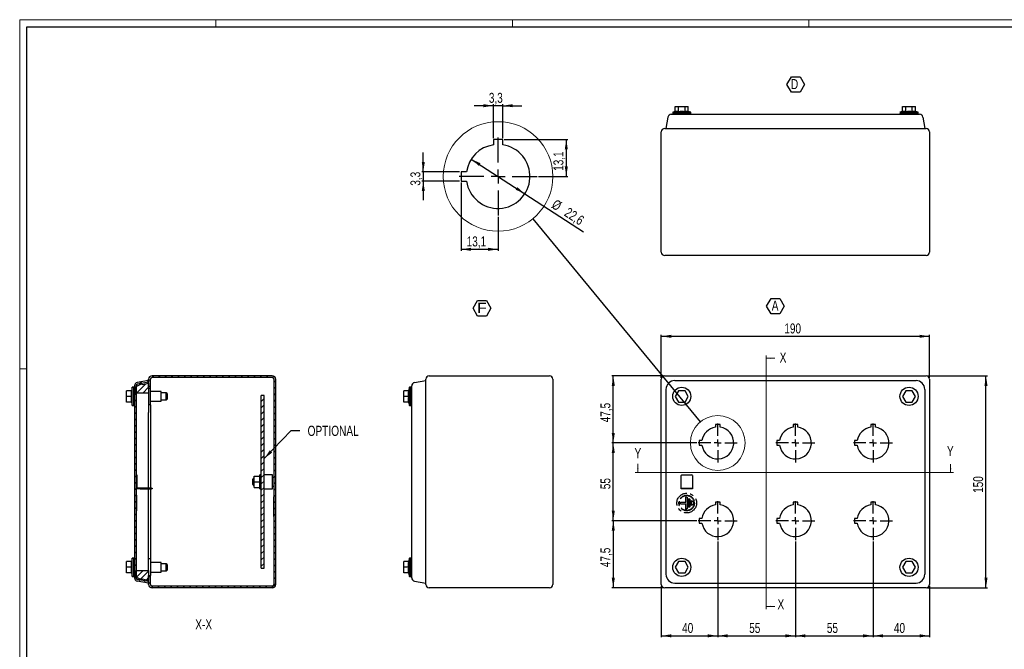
# Model space of a CAD drawing. Header units: millimetres. Extents: x 0 to 1189, y -3 to 841.
# Tile 2 of 3: x 0 to 697, y 395 to 841. Entities that reach past the tile are written whole.
import ezdxf

# ---------------------------------------------------------------- set-up
doc = ezdxf.new("R2010")
doc.units = ezdxf.units.MM
doc.linetypes.add('CENTERX2', pattern=[20.32, 12.7, -2.54, 2.54, -2.54])
doc.layers.add('SLD-0_0', color=7, linetype='Continuous')
doc.styles.add('SLDTEXTSTYLE4', font='TXT', dxfattribs={"width": 0.75})
doc.styles.add('SLDTEXTSTYLE5', font='TXT', dxfattribs={"width": 0.749988})
doc.styles.add('SLDTEXTSTYLE6', font='TXT', dxfattribs={"width": 1.163788})
doc.dimstyles.new('SLDDIMSTYLE0', dxfattribs={"dimtxt": 7.055556, "dimasz": 7.055556, "dimexe": 0, "dimexo": 0.0625, "dimgap": 1.763889, "dimtad": 1, "dimrnd": 1e-09, "dimzin": 12, "dimdsep": 46, "dimtxsty": 'SLDTEXTSTYLE4', "dimsah": 1, "dimcen": 0.09, "dimadec": 0, "dimazin": 3, "dimtfac": 1, "dimtofl": 0, "dimtmove": 0, "dimatfit": 3, "dimfxl": 1, "dimfrac": 2, "dimtolj": 1, "dimtzin": 12, "dimarcsym": 0})
doc.dimstyles.new('SLDDIMSTYLE1', dxfattribs={"dimtxt": 7.055556, "dimasz": 7.055556, "dimexe": 0, "dimexo": 0.0625, "dimgap": 1.763889, "dimtad": 1, "dimdec": 1, "dimrnd": 1e-09, "dimzin": 12, "dimdsep": 46, "dimtxsty": 'SLDTEXTSTYLE4', "dimsah": 1, "dimcen": 0.09, "dimadec": 0, "dimazin": 3, "dimtfac": 1, "dimtdec": 1, "dimtofl": 0, "dimtmove": 0, "dimatfit": 3, "dimfxl": 1, "dimfrac": 2, "dimtolj": 1, "dimtzin": 12, "dimarcsym": 0})
doc.dimstyles.new('SLDDIMSTYLE2', dxfattribs={"dimtxt": 0.18, "dimasz": 7.055556, "dimexe": 0, "dimexo": 0.0625, "dimgap": 0, "dimtad": 0, "dimtih": 1, "dimtoh": 1, "dimdec": 0, "dimrnd": 1e-09, "dimzin": 0, "dimdsep": 46, "dimtxsty": 'Standard', "dimblk1": 'NONE', "dimblk2": 'NONE', "dimsah": 1, "dimcen": 0.09, "dimadec": 0, "dimazin": 0, "dimtfac": 7.055556, "dimtdec": 0, "dimtofl": 0, "dimtmove": 0, "dimatfit": 3, "dimldrblk": 'NONE', "dimfxl": 1, "dimfrac": 2, "dimtolj": 1, "dimtzin": 0, "dimarcsym": 0})
doc.dimstyles.new('SLDDIMSTYLE4', dxfattribs={"dimtxt": 0.18, "dimasz": 7.055556, "dimexe": 0, "dimexo": 0.0625, "dimgap": 0, "dimtad": 0, "dimtih": 1, "dimtoh": 1, "dimdec": 0, "dimrnd": 1e-09, "dimzin": 0, "dimdsep": 46, "dimtxsty": 'Standard', "dimsah": 1, "dimcen": 0.09, "dimadec": 0, "dimazin": 0, "dimtfac": 7.055556, "dimtdec": 0, "dimtofl": 0, "dimtmove": 0, "dimatfit": 3, "dimfxl": 1, "dimfrac": 2, "dimtolj": 1, "dimtzin": 0, "dimarcsym": 0})
doc.dimstyles.new('SLDDIMSTYLE5', dxfattribs={"dimtxt": 7.055556, "dimasz": 7.055556, "dimexe": 0, "dimexo": 0.0625, "dimgap": 1.763889, "dimtad": 1, "dimdec": 1, "dimlfac": 0.5, "dimrnd": 1e-09, "dimzin": 12, "dimdsep": 46, "dimtxsty": 'SLDTEXTSTYLE4', "dimsah": 1, "dimcen": 0.09, "dimadec": 0, "dimazin": 3, "dimtfac": 1, "dimtdec": 1, "dimtmove": 0, "dimatfit": 0, "dimfxl": 1, "dimfrac": 2, "dimtolj": 1, "dimtzin": 12, "dimarcsym": 0})
doc.dimstyles.new('SLDDIMSTYLE6', dxfattribs={"dimtxt": 7.055556, "dimasz": 7.055556, "dimexe": 0, "dimexo": 0.0625, "dimgap": 1.763889, "dimtad": 1, "dimdec": 1, "dimlfac": 0.5, "dimrnd": 1e-09, "dimzin": 12, "dimdsep": 46, "dimtxsty": 'SLDTEXTSTYLE4', "dimsah": 1, "dimcen": 0.09, "dimadec": 0, "dimazin": 3, "dimtfac": 1, "dimtdec": 1, "dimtofl": 0, "dimtmove": 0, "dimatfit": 3, "dimfxl": 1, "dimfrac": 2, "dimtolj": 1, "dimtzin": 12, "dimarcsym": 0})

# ---------------------------------------------------------------- blocks, each defined once
blk = doc.blocks.new('_D')
at = {"layer": 'SLD-0_0'}
for p, q in [((643.07, 588.82), (685.47, 588.82)), ((684.47, 438.82), (684.47, 588.82)), ((643.07, 438.82), (685.47, 438.82))]:
    blk.add_line(p, q, dxfattribs=at)
for points in [[(684.47, 588.82), (683.38, 581.77), (685.55, 581.77)], [(684.47, 438.82), (685.55, 445.88), (683.38, 445.88)]]:
    blk.add_solid(points, dxfattribs=at)
at = {"layer": 'SLD-0_0', "insert": (675.37, 506), "char_height": 7.056, "attachment_point": 1, "rotation": 90, "style": 'SLDTEXTSTYLE4'}
blk.add_mtext('150', dxfattribs=at)
blk = doc.blocks.new('_D_1')
at = {"layer": 'SLD-0_0'}
for p, q in [((454.47, 587.42), (454.47, 617.82)), ((454.47, 616.82), (644.47, 616.82)), ((644.47, 587.42), (644.47, 617.82))]:
    blk.add_line(p, q, dxfattribs=at)
for points in [[(454.47, 616.82), (461.52, 615.74), (461.52, 617.91)], [(644.47, 616.82), (637.41, 617.91), (637.41, 615.74)]]:
    blk.add_solid(points, dxfattribs=at)
at = {"layer": 'SLD-0_0', "insert": (541.65, 625.92), "char_height": 7.056, "attachment_point": 1, "style": 'SLDTEXTSTYLE4'}
blk.add_mtext('190', dxfattribs=at)
blk = doc.blocks.new('_D_2')
at = {"layer": 'SLD-0_0'}
for p, q in [((455.87, 588.82), (419.47, 588.82)), ((420.47, 541.32), (420.47, 588.82)), ((479.67, 541.32), (419.47, 541.32))]:
    blk.add_line(p, q, dxfattribs=at)
for points in [[(420.47, 588.82), (419.38, 581.77), (421.55, 581.77)], [(420.47, 541.32), (421.55, 548.38), (419.38, 548.38)]]:
    blk.add_solid(points, dxfattribs=at)
at = {"layer": 'SLD-0_0', "insert": (411.37, 555.95), "char_height": 7.056, "attachment_point": 1, "rotation": 90, "style": 'SLDTEXTSTYLE4'}
blk.add_mtext('47,5', dxfattribs=at)
blk = doc.blocks.new('_D_3')
at = {"layer": 'SLD-0_0'}
for p, q in [((479.67, 541.32), (419.47, 541.32)), ((420.47, 486.32), (420.47, 541.32)), ((479.67, 486.32), (419.47, 486.32))]:
    blk.add_line(p, q, dxfattribs=at)
for points in [[(420.47, 541.32), (419.38, 534.27), (421.55, 534.27)], [(420.47, 486.32), (421.55, 493.38), (419.38, 493.38)]]:
    blk.add_solid(points, dxfattribs=at)
at = {"layer": 'SLD-0_0', "insert": (411.37, 508.61), "char_height": 7.056, "attachment_point": 1, "rotation": 90, "style": 'SLDTEXTSTYLE4'}
blk.add_mtext('55', dxfattribs=at)
blk = doc.blocks.new('_D_4')
at = {"layer": 'SLD-0_0'}
for p, q in [((479.67, 486.32), (419.47, 486.32)), ((420.47, 486.32), (420.47, 438.82)), ((455.87, 438.82), (419.47, 438.82))]:
    blk.add_line(p, q, dxfattribs=at)
for points in [[(420.47, 486.32), (419.38, 479.27), (421.55, 479.27)], [(420.47, 438.82), (421.55, 445.88), (419.38, 445.88)]]:
    blk.add_solid(points, dxfattribs=at)
at = {"layer": 'SLD-0_0', "insert": (411.37, 453.45), "char_height": 7.056, "attachment_point": 1, "rotation": 90, "style": 'SLDTEXTSTYLE4'}
blk.add_mtext('47,5', dxfattribs=at)
blk = doc.blocks.new('_D_5')
at = {"layer": 'SLD-0_0'}
for p, q in [((494.47, 471.52), (494.47, 403.82)), ((454.47, 440.22), (454.47, 403.82)), ((454.47, 404.82), (494.47, 404.82))]:
    blk.add_line(p, q, dxfattribs=at)
for points in [[(454.47, 404.82), (461.52, 403.74), (461.52, 405.91)], [(494.47, 404.82), (487.41, 405.91), (487.41, 403.74)]]:
    blk.add_solid(points, dxfattribs=at)
at = {"layer": 'SLD-0_0', "insert": (469.25, 413.92), "char_height": 7.056, "attachment_point": 1, "style": 'SLDTEXTSTYLE4'}
blk.add_mtext('40', dxfattribs=at)
blk = doc.blocks.new('_D_6')
at = {"layer": 'SLD-0_0'}
for p, q in [((494.47, 471.52), (494.47, 403.82)), ((549.47, 471.52), (549.47, 403.82)), ((494.47, 404.82), (549.47, 404.82))]:
    blk.add_line(p, q, dxfattribs=at)
for points in [[(494.47, 404.82), (501.52, 403.74), (501.52, 405.91)], [(549.47, 404.82), (542.41, 405.91), (542.41, 403.74)]]:
    blk.add_solid(points, dxfattribs=at)
at = {"layer": 'SLD-0_0', "insert": (516.75, 413.92), "char_height": 7.056, "attachment_point": 1, "style": 'SLDTEXTSTYLE4'}
blk.add_mtext('55', dxfattribs=at)
blk = doc.blocks.new('_D_7')
at = {"layer": 'SLD-0_0'}
for p, q in [((549.47, 471.52), (549.47, 403.82)), ((604.47, 471.52), (604.47, 403.82)), ((549.47, 404.82), (604.47, 404.82))]:
    blk.add_line(p, q, dxfattribs=at)
for points in [[(549.47, 404.82), (556.52, 403.74), (556.52, 405.91)], [(604.47, 404.82), (597.41, 405.91), (597.41, 403.74)]]:
    blk.add_solid(points, dxfattribs=at)
at = {"layer": 'SLD-0_0', "insert": (571.75, 413.92), "char_height": 7.056, "attachment_point": 1, "style": 'SLDTEXTSTYLE4'}
blk.add_mtext('55', dxfattribs=at)
blk = doc.blocks.new('_D_8')
at = {"layer": 'SLD-0_0'}
for p, q in [((604.47, 471.52), (604.47, 403.82)), ((644.47, 440.22), (644.47, 403.82)), ((604.47, 404.82), (644.47, 404.82))]:
    blk.add_line(p, q, dxfattribs=at)
for points in [[(604.47, 404.82), (611.52, 403.74), (611.52, 405.91)], [(644.47, 404.82), (637.41, 405.91), (637.41, 403.74)]]:
    blk.add_solid(points, dxfattribs=at)
at = {"layer": 'SLD-0_0', "insert": (619.25, 413.92), "char_height": 7.056, "attachment_point": 1, "style": 'SLDTEXTSTYLE4'}
blk.add_mtext('40', dxfattribs=at)
blk = doc.blocks.new('SW_NOTE_0_7')
at = {"layer": 'SLD-0_0', "color": 0}
for p, q in [((-2.75, 5.37), (0.36, 10.75)), ((0.36, 10.75), (6.58, 10.75)), ((6.58, 10.75), (9.69, 5.37)), ((0.36, -0.02), (-2.75, 5.37)), ((9.69, 5.37), (6.58, -0.02)), ((6.58, -0.02), (0.36, -0.02))]:
    blk.add_line(p, q, dxfattribs=at)
at = {"layer": 'SLD-0_0', "color": 0, "insert": (3.24, 9.21), "char_height": 7.14, "attachment_point": 2, "style": 'SLDTEXTSTYLE5'}
blk.add_mtext('A', dxfattribs=at)
blk = doc.blocks.new('SW_CENTERMARKSYMBOL_0')
at = {"layer": 'SLD-0_0', "color": 0}
for p, q in [((0, 5), (0, 13.8)), ((-5, 0), (-13.8, 0)), ((0, 0), (-2.5, 0)), ((0, 0), (0, 2.5)), ((0, 0), (0, -2.5)), ((0, 0), (2.5, 0)), ((5, 0), (13.8, 0)), ((0, -5), (0, -13.8))]:
    blk.add_line(p, q, dxfattribs=at)
blk = doc.blocks.new('SW_CENTERMARKSYMBOL_1')
at = {"layer": 'SLD-0_0', "color": 0}
for p, q in [((0, 5), (0, 13.8)), ((-5, 0), (-13.8, 0)), ((0, 0), (-2.5, 0)), ((0, 0), (0, 2.5)), ((0, 0), (0, -2.5)), ((0, 0), (2.5, 0)), ((5, 0), (13.8, 0)), ((0, -5), (0, -13.8))]:
    blk.add_line(p, q, dxfattribs=at)
blk = doc.blocks.new('SW_CENTERMARKSYMBOL_2')
at = {"layer": 'SLD-0_0', "color": 0}
for p, q in [((0, 5), (0, 13.8)), ((-5, 0), (-13.8, 0)), ((0, 0), (-2.5, 0)), ((0, 0), (0, 2.5)), ((0, 0), (0, -2.5)), ((0, 0), (2.5, 0)), ((5, 0), (13.8, 0)), ((0, -5), (0, -13.8))]:
    blk.add_line(p, q, dxfattribs=at)
blk = doc.blocks.new('SW_CENTERMARKSYMBOL_3')
at = {"layer": 'SLD-0_0', "color": 0}
for p, q in [((0, 5), (0, 13.8)), ((-5, 0), (-13.8, 0)), ((0, 0), (-2.5, 0)), ((0, 0), (0, 2.5)), ((0, 0), (0, -2.5)), ((0, 0), (2.5, 0)), ((5, 0), (13.8, 0)), ((0, -5), (0, -13.8))]:
    blk.add_line(p, q, dxfattribs=at)
blk = doc.blocks.new('SW_CENTERMARKSYMBOL_4')
at = {"layer": 'SLD-0_0', "color": 0}
for p, q in [((0, 5), (0, 13.8)), ((-5, 0), (-13.8, 0)), ((0, 0), (-2.5, 0)), ((0, 0), (0, 2.5)), ((0, 0), (0, -2.5)), ((0, 0), (2.5, 0)), ((5, 0), (13.8, 0)), ((0, -5), (0, -13.8))]:
    blk.add_line(p, q, dxfattribs=at)
blk = doc.blocks.new('SW_CENTERMARKSYMBOL_5')
at = {"layer": 'SLD-0_0', "color": 0}
for p, q in [((0, 5), (0, 13.8)), ((-5, 0), (-13.8, 0)), ((0, 0), (-2.5, 0)), ((0, 0), (0, 2.5)), ((0, 0), (0, -2.5)), ((0, 0), (2.5, 0)), ((5, 0), (13.8, 0)), ((0, -5), (0, -13.8))]:
    blk.add_line(p, q, dxfattribs=at)
blk = doc.blocks.new('_None')
blk = doc.blocks.new('SW_NOTE_0_8')
at = {"layer": 'SLD-0_0', "color": 0}
for p, q in [((-2.76, 5.34), (0.4, 10.82)), ((0.4, 10.82), (6.73, 10.82)), ((6.73, 10.82), (9.9, 5.34)), ((0.4, -0.14), (-2.76, 5.34)), ((9.9, 5.34), (6.73, -0.14)), ((6.73, -0.14), (0.4, -0.14))]:
    blk.add_line(p, q, dxfattribs=at)
at = {"layer": 'SLD-0_0', "color": 0, "insert": (3.46, 9.21), "char_height": 7.14, "attachment_point": 2, "style": 'SLDTEXTSTYLE6'}
blk.add_mtext('F', dxfattribs=at)
blk = doc.blocks.new('SW_NOTE_0_11')
at = {"layer": 'SLD-0_0', "color": 0}
for p, q in [((-2.82, 5.4), (0.32, 10.84)), ((0.32, 10.84), (6.59, 10.84)), ((6.59, 10.84), (9.73, 5.4)), ((0.32, -0.03), (-2.82, 5.4)), ((9.73, 5.4), (6.59, -0.03)), ((6.59, -0.03), (0.32, -0.03))]:
    blk.add_line(p, q, dxfattribs=at)
at = {"layer": 'SLD-0_0', "color": 0, "insert": (0, 9.21), "char_height": 7.14, "attachment_point": 1, "style": 'SLDTEXTSTYLE4'}
blk.add_mtext('D', dxfattribs=at)
blk = doc.blocks.new('_D_12')
at = {"layer": 'SLD-0_0'}
for p, q in [((335.55, 780.04), (321.98, 780.04)), ((335.55, 757.16), (335.55, 781.04)), ((342.15, 780.04), (335.55, 780.04)), ((342.15, 757.16), (342.15, 781.04)), ((342.15, 780.04), (355.72, 780.04))]:
    blk.add_line(p, q, dxfattribs=at)
for points in [[(335.55, 780.04), (328.5, 781.13), (328.5, 778.96)], [(342.15, 780.04), (349.21, 778.96), (349.21, 781.13)]]:
    blk.add_solid(points, dxfattribs=at)
at = {"layer": 'SLD-0_0', "insert": (332.34, 789.14), "char_height": 7.056, "attachment_point": 1, "style": 'SLDTEXTSTYLE4'}
blk.add_mtext('3,3', dxfattribs=at)
blk = doc.blocks.new('_D_13')
at = {"layer": 'SLD-0_0'}
for p, q in [((285.88, 733.26), (285.88, 746.83)), ((311.65, 733.26), (284.88, 733.26)), ((285.88, 733.26), (285.88, 726.66)), ((311.65, 726.66), (284.88, 726.66)), ((285.88, 726.66), (285.88, 713.09))]:
    blk.add_line(p, q, dxfattribs=at)
for points in [[(285.88, 733.26), (286.96, 740.32), (284.79, 740.32)], [(285.88, 726.66), (284.79, 719.61), (286.96, 719.61)]]:
    blk.add_solid(points, dxfattribs=at)
at = {"layer": 'SLD-0_0', "insert": (276.78, 723.44), "char_height": 7.056, "attachment_point": 1, "rotation": 90, "style": 'SLDTEXTSTYLE4'}
blk.add_mtext('3,3', dxfattribs=at)
blk = doc.blocks.new('_D_14')
at = {"layer": 'SLD-0_0'}
for p, q in [((343.15, 756.16), (388.18, 756.16)), ((387.18, 756.16), (387.18, 729.96)), ((367.45, 729.96), (388.18, 729.96))]:
    blk.add_line(p, q, dxfattribs=at)
for points in [[(387.18, 756.16), (386.1, 749.11), (388.27, 749.11)], [(387.18, 729.96), (388.27, 737.02), (386.1, 737.02)]]:
    blk.add_solid(points, dxfattribs=at)
at = {"layer": 'SLD-0_0', "insert": (378.09, 733.94), "char_height": 7.056, "attachment_point": 1, "rotation": 90, "style": 'SLDTEXTSTYLE4'}
blk.add_mtext('13,1', dxfattribs=at)
blk = doc.blocks.new('_D_15')
at = {"layer": 'SLD-0_0'}
for p, q in [((312.65, 725.66), (312.65, 677.39)), ((338.85, 701.36), (338.85, 677.39)), ((312.65, 678.39), (338.85, 678.39))]:
    blk.add_line(p, q, dxfattribs=at)
for points in [[(312.65, 678.39), (319.71, 677.31), (319.71, 679.48)], [(338.85, 678.39), (331.8, 679.48), (331.8, 677.31)]]:
    blk.add_solid(points, dxfattribs=at)
at = {"layer": 'SLD-0_0', "insert": (316.63, 687.49), "char_height": 7.056, "attachment_point": 1, "style": 'SLDTEXTSTYLE4'}
blk.add_mtext('13,1', dxfattribs=at)
blk = doc.blocks.new('_D_16')
at = {"layer": 'SLD-0_0'}
for p, q in [((319.33, 741.4), (319.33, 741.4)), ((319.88, 742.24), (357.82, 717.68)), ((357.28, 716.84), (357.28, 716.84)), ((357.82, 717.68), (399.31, 690.83))]:
    blk.add_line(p, q, dxfattribs=at)
for points in [[(319.88, 742.24), (325.21, 737.49), (326.39, 739.31)], [(357.82, 717.68), (352.49, 722.42), (351.31, 720.6)]]:
    blk.add_solid(points, dxfattribs=at)
at = {"layer": 'SLD-0_0', "char_height": 7.056, "attachment_point": 1, "rotation": 327.09126, "style": 'SLDTEXTSTYLE4'}
for s, insert in [('%%c', (380, 714.16)), ('22,6', (388.99, 708.47))]:
    blk.add_mtext(s, dxfattribs=dict(at, insert=insert))
blk = doc.blocks.new('SW_CENTERMARKSYMBOL_10')
at = {"layer": 'SLD-0_0', "color": 0}
for p, q in [((0, 10), (0, 27.6)), ((-10, 0), (-27.6, 0)), ((0, 0), (-5, 0)), ((0, 0), (0, 5)), ((0, 0), (0, -5)), ((0, 0), (5, 0)), ((10, 0), (27.6, 0)), ((0, -10), (0, -27.6))]:
    blk.add_line(p, q, dxfattribs=at)

msp = doc.modelspace()

# ---------------------------------------------------------------- hatches: boundary and pattern name
at = {"linetype": 'Continuous', "lineweight": 18}
h = msp.add_hatch(dxfattribs=at)
h.set_pattern_fill('ANSI31', style=0)
edge = h.paths.add_edge_path(flags=0)
edge.add_line((91.349, 447.623), (91.349, 441.223))
edge.add_arc((93.749, 441.223), 2.4, 180, 270)
edge.add_line((93.749, 438.823), (178.949, 438.823))
edge.add_arc((178.949, 441.223), 2.4, 270, 360)
edge.add_line((181.349, 441.223), (181.349, 586.423))
edge.add_arc((178.949, 586.423), 2.4, 0, 90)
edge.add_line((178.949, 588.823), (93.749, 588.823))
edge.add_arc((93.749, 586.423), 2.4, 90, 180)
edge.add_line((91.349, 586.423), (91.349, 580.023))
edge.add_line((91.349, 580.023), (92.549, 580.023))
edge.add_line((92.549, 580.023), (92.549, 586.423))
edge.add_arc((93.749, 586.423), 1.2, 90, 180, ccw=False)
edge.add_line((93.749, 587.623), (178.949, 587.623))
edge.add_arc((178.949, 586.423), 1.2, 0, 90, ccw=False)
edge.add_line((180.149, 586.423), (180.149, 441.223))
edge.add_arc((178.949, 441.223), 1.2, 270, 360, ccw=False)
edge.add_line((178.949, 440.023), (93.749, 440.023))
edge.add_arc((93.749, 441.223), 1.2, 180, 270, ccw=False)
edge.add_line((92.549, 441.223), (92.549, 447.623))
edge.add_line((92.549, 447.623), (91.349, 447.623))
h = msp.add_hatch(dxfattribs=at)
h.set_pattern_fill('ANSI31', style=0)
edge = h.paths.add_edge_path(flags=0)
edge.add_line((91.349, 585.498), (83.332, 584.084))
edge.add_arc((83.749, 581.721), 2.4, 100, 180)
edge.add_line((81.349, 581.721), (81.349, 445.925))
edge.add_arc((83.749, 445.925), 2.4, 180, 260)
edge.add_line((83.332, 443.561), (91.349, 442.148))
edge.add_line((91.349, 442.148), (91.349, 443.366))
edge.add_line((91.349, 443.366), (83.54, 444.743))
edge.add_arc((83.749, 445.925), 1.2, 180, 260, ccw=False)
edge.add_line((82.549, 445.925), (82.549, 581.721))
edge.add_arc((83.749, 581.721), 1.2, 100, 180, ccw=False)
edge.add_line((83.54, 582.902), (91.349, 584.279))
edge.add_line((91.349, 584.279), (91.349, 585.498))
h = msp.add_hatch(dxfattribs=at)
h.set_pattern_fill('ANSI31', style=0)
h.paths.add_polyline_path([(91.349, 576.573), (91.349, 583.623), (86.749, 582.812), (86.349, 583.126), (82.549, 581.273), (82.549, 576.573)], flags=0)
h = msp.add_hatch(dxfattribs=at)
h.set_pattern_fill('ANSI31', style=0)
h.paths.add_polyline_path([(173.149, 452.823), (173.149, 574.823), (171.149, 574.823), (171.149, 452.823)], flags=0)
h = msp.add_hatch(dxfattribs=at)
h.set_pattern_fill('ANSI31', style=0)
h.paths.add_polyline_path([(86.349, 444.519), (86.749, 444.834), (91.349, 444.023), (91.349, 451.073), (82.549, 451.073), (82.549, 446.373)], flags=0)

# ---------------------------------------------------------------- linework, layer by layer
at = {"color": 7, "linetype": 'Continuous', "lineweight": 18}
for p, q in [((0.003, 840.919), (0.003, -0.081)), ((1189.003, 840.919), (0.003, 840.919)), ((139.003, 835.919), (139.003, 840.919)), ((349.003, 835.919), (349.003, 840.919)), ((559.003, 835.919), (559.003, 840.919)), ((528.816, 603.335), (528.816, 423.612)), ((534.816, 601.335), (528.816, 601.335)), ((5.003, 593.919), (0.003, 593.919)), ((437.857, 526.543), (437.857, 520.385)), ((659.407, 526.385), (659.407, 520.385)), ((435.857, 520.385), (661.407, 520.385)), ((534.816, 425.612), (528.816, 425.612))]:
    msp.add_line(p, q, dxfattribs=at)
at = {"color": 7, "linetype": 'Continuous', "lineweight": 25}
for p, q in [((5.003, 4.919), (5.003, 835.919)), ((5.003, 835.919), (1184.003, 835.919)), ((464.347, 776.026), (462.541, 775.576)), ((462.541, 775.576), (468.966, 775.576)), ((462.541, 774.576), (462.541, 773.976)), ((462.541, 774.576), (468.966, 774.576)), ((462.566, 775.576), (462.566, 774.576)), ((464.347, 779.576), (466.657, 779.576)), ((464.347, 776.026), (464.347, 779.576)), ((466.657, 776.026), (466.657, 779.576)), ((466.657, 779.576), (471.276, 779.576)), ((468.966, 775.576), (475.391, 775.576)), ((468.966, 774.576), (475.391, 774.576)), ((471.276, 779.576), (473.585, 779.576)), ((471.276, 776.026), (471.276, 779.576)), ((473.585, 776.026), (473.585, 779.576)), ((475.391, 775.576), (473.585, 776.026)), ((475.366, 774.576), (475.366, 775.576)), ((475.391, 773.976), (475.391, 774.576)), ((625.347, 776.026), (623.541, 775.576)), ((623.541, 775.576), (629.966, 775.576)), ((623.541, 774.576), (623.541, 773.976)), ((623.541, 774.576), (629.966, 774.576)), ((623.566, 775.576), (623.566, 774.576)), ((625.347, 779.576), (627.657, 779.576)), ((625.347, 776.026), (625.347, 779.576)), ((627.657, 779.576), (632.276, 779.576)), ((627.657, 776.026), (627.657, 779.576)), ((629.966, 775.576), (636.391, 775.576)), ((629.966, 774.576), (636.391, 774.576)), ((632.276, 776.026), (632.276, 779.576)), ((632.276, 779.576), (634.585, 779.576)), ((634.585, 776.026), (634.585, 779.576)), ((636.391, 775.576), (634.585, 776.026)), ((636.366, 774.576), (636.366, 775.576)), ((636.391, 773.976), (636.391, 774.576)), ((459.205, 771.993), (457.791, 763.976)), ((465.425, 773.976), (633.508, 773.976)), ((639.728, 771.993), (641.141, 763.976)), ((454.466, 676.376), (454.466, 761.576)), ((456.866, 763.976), (642.066, 763.976)), ((644.466, 761.576), (644.466, 676.376)), ((342.152, 756.161), (335.552, 756.161)), ((335.552, 756.161), (335.552, 752.318)), ((342.152, 752.318), (342.152, 756.161)), ((316.494, 733.261), (312.652, 733.261)), ((312.652, 733.261), (312.652, 726.661)), ((312.652, 726.661), (316.494, 726.661)), ((642.066, 673.976), (456.866, 673.976)), ((91.349, 580.023), (91.349, 586.423)), ((92.549, 580.023), (92.549, 586.423)), ((178.949, 588.823), (93.749, 588.823)), ((178.949, 587.623), (93.749, 587.623)), ((180.149, 441.223), (180.149, 586.423)), ((181.349, 441.223), (181.349, 586.423)), ((287.679, 441.223), (287.679, 586.423)), ((290.079, 588.823), (375.279, 588.823)), ((377.679, 586.423), (377.679, 441.223)), ((454.466, 441.223), (454.466, 586.423)), ((456.866, 588.823), (642.066, 588.823)), ((644.466, 586.423), (644.466, 441.223)), ((79.749, 580.748), (79.144, 578.323)), ((79.749, 567.898), (79.749, 580.748)), ((80.749, 580.723), (79.749, 580.723)), ((81.349, 580.748), (80.749, 580.748)), ((80.749, 567.898), (80.749, 580.748)), ((81.349, 581.721), (81.349, 445.925)), ((82.549, 581.273), (86.349, 583.126)), ((82.549, 581.721), (82.549, 445.925)), ((82.549, 576.573), (82.549, 581.273)), ((91.349, 585.498), (83.332, 584.084)), ((91.349, 584.279), (83.54, 582.902)), ((86.349, 583.126), (86.749, 582.812)), ((86.749, 582.812), (91.349, 583.623)), ((91.349, 585.498), (91.349, 584.279)), ((91.349, 583.623), (91.349, 576.573)), ((91.349, 580.023), (92.549, 580.023)), ((92.549, 574.223), (92.549, 580.023)), ((276.079, 580.748), (275.474, 578.323)), ((276.079, 567.898), (276.079, 580.748)), ((277.079, 580.723), (276.079, 580.723)), ((277.679, 580.748), (277.079, 580.748)), ((277.079, 567.898), (277.079, 580.748)), ((279.662, 584.084), (287.679, 585.498)), ((457.791, 579.278), (457.791, 448.368)), ((464.011, 585.498), (634.921, 585.498)), ((641.141, 579.278), (641.141, 448.368)), ((75.749, 574.323), (75.749, 578.323)), ((79.298, 578.323), (75.749, 578.323)), ((79.298, 574.323), (75.749, 574.323)), ((75.749, 570.323), (75.749, 574.323)), ((91.349, 576.573), (82.549, 576.573)), ((91.349, 576.573), (91.349, 562.973)), ((100.169, 577.823), (92.549, 577.823)), ((92.549, 568.223), (92.549, 574.223)), ((100.169, 570.823), (100.169, 577.823)), ((103.849, 576.823), (100.169, 576.823)), ((104.349, 576.323), (103.849, 576.823)), ((103.849, 571.823), (103.849, 576.823)), ((103.849, 571.823), (104.349, 572.323)), ((104.349, 576.323), (104.349, 572.323)), ((171.149, 452.823), (171.149, 574.823)), ((173.149, 574.823), (171.149, 574.823)), ((173.149, 452.823), (173.149, 574.823)), ((272.079, 574.323), (272.079, 578.323)), ((275.628, 578.323), (272.079, 578.323)), ((275.628, 574.323), (272.079, 574.323)), ((272.079, 570.323), (272.079, 574.323)), ((277.679, 449.781), (277.679, 577.864)), ((466.657, 578.323), (464.347, 574.323)), ((464.347, 574.323), (466.657, 570.323)), ((471.276, 578.323), (466.657, 578.323)), ((473.585, 574.323), (471.276, 578.323)), ((471.276, 570.323), (473.585, 574.323)), ((627.657, 578.323), (625.347, 574.323)), ((625.347, 574.323), (627.657, 570.323)), ((632.276, 578.323), (627.657, 578.323)), ((634.585, 574.323), (632.276, 578.323)), ((632.276, 570.323), (634.585, 574.323)), ((79.298, 570.323), (75.749, 570.323)), ((79.144, 570.323), (79.749, 567.898)), ((79.749, 567.923), (80.749, 567.923)), ((80.749, 567.898), (81.349, 567.898)), ((92.549, 568.223), (91.349, 568.223)), ((92.549, 570.823), (100.169, 570.823)), ((92.549, 568.223), (92.549, 509.323)), ((100.169, 571.823), (103.849, 571.823)), ((275.628, 570.323), (272.079, 570.323)), ((275.474, 570.323), (276.079, 567.898)), ((276.079, 567.923), (277.079, 567.923)), ((277.079, 567.898), (277.679, 567.898)), ((466.657, 570.323), (471.276, 570.323)), ((627.657, 570.323), (632.276, 570.323)), ((91.349, 509.323), (91.349, 562.973)), ((496.116, 554.423), (492.816, 554.423)), ((492.816, 554.423), (492.816, 552.502)), ((496.116, 552.502), (496.116, 554.423)), ((551.116, 554.423), (547.816, 554.423)), ((547.816, 554.423), (547.816, 552.502)), ((551.116, 552.502), (551.116, 554.423)), ((606.116, 554.423), (602.816, 554.423)), ((602.816, 554.423), (602.816, 552.502)), ((606.116, 552.502), (606.116, 554.423)), ((483.287, 542.973), (481.366, 542.973)), ((481.366, 542.973), (481.366, 539.673)), ((481.366, 539.673), (483.287, 539.673)), ((538.287, 542.973), (536.366, 542.973)), ((536.366, 542.973), (536.366, 539.673)), ((536.366, 539.673), (538.287, 539.673)), ((593.287, 542.973), (591.366, 542.973)), ((591.366, 542.973), (591.366, 539.673)), ((591.366, 539.673), (593.287, 539.673)), ((82.549, 518.823), (83.049, 518.823)), ((83.049, 518.323), (82.549, 518.323)), ((83.049, 518.823), (83.049, 518.323)), ((83.049, 518.323), (83.049, 509.323)), ((165.649, 516.323), (165.149, 515.823)), ((166.149, 516.323), (165.649, 516.323)), ((165.649, 516.323), (165.649, 511.323)), ((166.149, 513.823), (166.149, 517.823)), ((166.149, 517.823), (170.149, 517.823)), ((171.149, 518.823), (170.149, 518.823)), ((170.149, 508.823), (170.149, 518.823)), ((179.149, 518.823), (173.149, 518.823)), ((179.149, 508.823), (179.149, 518.823)), ((180.149, 516.823), (179.149, 516.823)), ((85.349, 509.323), (83.049, 509.323)), ((85.349, 508.823), (85.349, 509.323)), ((93.349, 509.323), (85.349, 509.323)), ((93.349, 508.823), (93.349, 509.323)), ((93.349, 509.323), (93.849, 509.323)), ((93.849, 509.323), (93.849, 508.823)), ((165.149, 511.823), (165.149, 515.823)), ((165.149, 511.823), (165.649, 511.323)), ((165.649, 511.323), (166.149, 511.323)), ((166.149, 513.823), (170.149, 513.823)), ((166.149, 509.823), (166.149, 513.823)), ((166.149, 509.823), (170.149, 509.823)), ((179.149, 510.823), (180.149, 510.823)), ((85.349, 508.823), (82.549, 508.823)), ((82.599, 505.823), (82.549, 505.823)), ((82.599, 505.823), (82.599, 491.823)), ((82.649, 504.323), (82.599, 504.323)), ((82.649, 504.323), (82.649, 493.323)), ((85.349, 508.823), (93.349, 508.823)), ((91.349, 464.673), (91.349, 508.823)), ((92.549, 508.823), (92.549, 459.423)), ((93.849, 508.823), (93.349, 508.823)), ((170.149, 508.823), (171.149, 508.823)), ((173.149, 508.823), (179.149, 508.823)), ((180.149, 503.223), (180.109, 503.223)), ((180.109, 489.223), (180.109, 503.223)), ((180.109, 501.723), (180.059, 501.723)), ((180.059, 490.723), (180.059, 501.723)), ((492.816, 499.423), (492.816, 497.502)), ((496.116, 499.423), (492.816, 499.423)), ((496.116, 497.502), (496.116, 499.423)), ((551.116, 499.423), (547.816, 499.423)), ((547.816, 499.423), (547.816, 497.502)), ((551.116, 497.502), (551.116, 499.423)), ((606.116, 499.423), (602.816, 499.423)), ((602.816, 499.423), (602.816, 497.502)), ((606.116, 497.502), (606.116, 499.423)), ((82.549, 491.823), (82.599, 491.823)), ((82.599, 493.323), (82.649, 493.323)), ((180.059, 490.723), (180.109, 490.723)), ((180.109, 489.223), (180.149, 489.223)), ((483.287, 487.973), (481.366, 487.973)), ((481.366, 487.973), (481.366, 484.673)), ((481.366, 484.673), (483.287, 484.673)), ((538.287, 487.973), (536.366, 487.973)), ((536.366, 487.973), (536.366, 484.673)), ((536.366, 484.673), (538.287, 484.673)), ((593.287, 487.973), (591.366, 487.973)), ((591.366, 487.973), (591.366, 484.673)), ((591.366, 484.673), (593.287, 484.673)), ((91.349, 451.073), (91.349, 464.673)), ((75.749, 453.323), (75.749, 457.323)), ((79.298, 457.323), (75.749, 457.323)), ((79.749, 459.748), (79.144, 457.323)), ((79.749, 446.898), (79.749, 459.748)), ((80.749, 459.723), (79.749, 459.723)), ((81.349, 459.748), (80.749, 459.748)), ((80.749, 446.898), (80.749, 459.748)), ((92.549, 459.423), (91.349, 459.423)), ((92.549, 459.423), (92.549, 453.423)), ((100.169, 456.823), (92.549, 456.823)), ((92.549, 453.423), (92.549, 447.623)), ((100.169, 449.823), (100.169, 456.823)), ((103.849, 455.823), (100.169, 455.823)), ((104.349, 455.323), (103.849, 455.823)), ((103.849, 450.823), (103.849, 455.823)), ((104.349, 455.323), (104.349, 451.323)), ((272.079, 453.323), (272.079, 457.323)), ((275.628, 457.323), (272.079, 457.323)), ((276.079, 459.748), (275.474, 457.323)), ((276.079, 446.898), (276.079, 459.748)), ((277.079, 459.723), (276.079, 459.723)), ((277.679, 459.748), (277.079, 459.748)), ((277.079, 446.898), (277.079, 459.748)), ((466.657, 457.323), (464.347, 453.323)), ((471.276, 457.323), (466.657, 457.323)), ((473.585, 453.323), (471.276, 457.323)), ((627.657, 457.323), (625.347, 453.323)), ((632.276, 457.323), (627.657, 457.323)), ((634.585, 453.323), (632.276, 457.323)), ((79.298, 453.323), (75.749, 453.323)), ((75.749, 449.323), (75.749, 453.323)), ((79.298, 449.323), (75.749, 449.323)), ((79.144, 449.323), (79.749, 446.898)), ((79.749, 446.923), (80.749, 446.923)), ((80.749, 446.898), (81.349, 446.898)), ((82.549, 446.373), (82.549, 451.073)), ((82.549, 451.073), (91.349, 451.073)), ((86.349, 444.519), (82.549, 446.373)), ((91.349, 451.073), (91.349, 444.023)), ((91.349, 447.623), (92.549, 447.623)), ((91.349, 441.223), (91.349, 447.623)), ((92.549, 449.823), (100.169, 449.823)), ((92.549, 441.223), (92.549, 447.623)), ((100.169, 450.823), (103.849, 450.823)), ((103.849, 450.823), (104.349, 451.323)), ((171.149, 452.823), (173.149, 452.823)), ((275.628, 453.323), (272.079, 453.323)), ((272.079, 449.323), (272.079, 453.323)), ((275.628, 449.323), (272.079, 449.323)), ((275.474, 449.323), (276.079, 446.898)), ((276.079, 446.923), (277.079, 446.923)), ((277.079, 446.898), (277.679, 446.898)), ((464.347, 453.323), (466.657, 449.323)), ((466.657, 449.323), (471.276, 449.323)), ((471.276, 449.323), (473.585, 453.323)), ((625.347, 453.323), (627.657, 449.323)), ((627.657, 449.323), (632.276, 449.323)), ((632.276, 449.323), (634.585, 453.323)), ((91.349, 442.148), (83.332, 443.561)), ((91.349, 443.366), (83.54, 444.743)), ((86.749, 444.834), (86.349, 444.519)), ((91.349, 444.023), (86.749, 444.834)), ((91.349, 443.366), (91.349, 442.148)), ((178.949, 440.023), (93.749, 440.023)), ((279.662, 443.561), (287.679, 442.148)), ((464.011, 442.148), (634.921, 442.148)), ((178.949, 438.823), (93.749, 438.823)), ((375.279, 438.823), (290.079, 438.823)), ((642.066, 438.823), (456.866, 438.823))]:
    msp.add_line(p, q, dxfattribs=at)
at = {"color": 7, "linetype": 'Continuous', "lineweight": 18}
for centre, radius in [((338.852, 729.961), 38.789), ((494.466, 541.323), 19.395)]:
    msp.add_circle(centre, radius, dxfattribs=at)
at = {"color": 7, "linetype": 'Continuous', "lineweight": 25}
for centre in [(468.966, 574.323), (629.966, 574.323), (468.966, 453.323), (629.966, 453.323)]:
    msp.add_circle(centre, 6.425, dxfattribs=at)
for centre, radius, start, end in [((461.568, 771.576), 2.4, 90, 170), ((637.364, 771.576), 2.4, 10, 90), ((456.866, 761.576), 2.4, 90, 180), ((642.066, 761.576), 2.4, 0, 90), ((338.852, 729.961), 22.6, 98.396188, 171.603801), ((338.852, 729.961), 22.6, 188.396205, 81.603786), ((456.866, 676.376), 2.4, 180, 270), ((642.066, 676.376), 2.4, 270, 0), ((93.749, 586.423), 2.4, 90, 180), ((93.749, 586.423), 1.2, 90, 180), ((178.949, 586.423), 2.4, 0, 90), ((178.949, 586.423), 1.2, 0, 90), ((290.079, 586.423), 2.4, 90, 180), ((375.279, 586.423), 2.4, 0, 90), ((456.866, 586.423), 2.4, 90, 180), ((642.066, 586.423), 2.4, 0, 90), ((83.749, 581.721), 2.4, 100, 180), ((83.749, 581.721), 1.2, 100, 180), ((280.079, 581.721), 2.4, 100, 180), ((464.011, 579.278), 6.22, 90, 180), ((634.921, 579.278), 6.22, 0, 90), ((494.466, 541.323), 11.3, 98.396216, 171.603784), ((494.466, 541.323), 11.3, 188.396216, 81.603784), ((549.466, 541.323), 11.3, 98.396216, 171.603784), ((549.466, 541.323), 11.3, 188.396216, 81.603784), ((604.466, 541.323), 11.3, 98.396216, 171.603784), ((604.466, 541.323), 11.3, 188.396216, 81.603784), ((494.466, 486.323), 11.3, 98.396216, 171.603784), ((494.466, 486.323), 11.3, 188.396216, 81.603784), ((549.466, 486.323), 11.3, 98.396216, 171.603784), ((549.466, 486.323), 11.3, 188.396216, 81.603784), ((604.466, 486.323), 11.3, 98.396216, 171.603784), ((604.466, 486.323), 11.3, 188.396216, 81.603784), ((464.011, 448.368), 6.22, 180, 270), ((634.921, 448.368), 6.22, 270, 0), ((83.749, 445.925), 2.4, 180, 260), ((83.749, 445.925), 1.2, 180, 260), ((93.749, 441.223), 2.4, 180, 270), ((93.749, 441.223), 1.2, 180, 270), ((178.949, 441.223), 1.2, 270, 0), ((178.949, 441.223), 2.4, 270, 0), ((280.079, 445.925), 2.4, 180, 260), ((290.079, 441.223), 2.4, 180, 270), ((375.279, 441.223), 2.4, 270, 0), ((456.866, 441.223), 2.4, 180, 270), ((642.066, 441.223), 2.4, 270, 0)]:
    msp.add_arc(centre, radius, start, end, dxfattribs=at)
for points in [[(464.347, 776.026), (464.732, 776.122), (465.502, 776.239), (466.272, 776.122), (466.657, 776.026)], [(471.276, 776.026), (471.661, 776.122), (472.43, 776.239), (473.2, 776.122), (473.585, 776.026)], [(625.347, 776.026), (625.732, 776.122), (626.502, 776.239), (627.272, 776.122), (627.657, 776.026)], [(632.276, 776.026), (632.661, 776.122), (633.43, 776.239), (634.2, 776.122), (634.585, 776.026)], [(79.298, 574.323), (79.202, 574.989), (79.086, 576.323), (79.202, 577.656), (79.298, 578.323)], [(79.298, 570.323), (79.202, 570.989), (79.086, 572.323), (79.202, 573.656), (79.298, 574.323)], [(275.628, 574.323), (275.532, 574.989), (275.416, 576.323), (275.532, 577.656), (275.628, 578.323)], [(275.628, 570.323), (275.532, 570.989), (275.416, 572.323), (275.532, 573.656), (275.628, 574.323)], [(79.298, 453.323), (79.202, 453.989), (79.086, 455.323), (79.202, 456.656), (79.298, 457.323)], [(275.628, 453.323), (275.532, 453.989), (275.416, 455.323), (275.532, 456.656), (275.628, 457.323)], [(79.298, 449.323), (79.202, 449.989), (79.086, 451.323), (79.202, 452.656), (79.298, 453.323)], [(275.628, 449.323), (275.532, 449.989), (275.416, 451.323), (275.532, 452.656), (275.628, 453.323)]]:
    msp.add_open_spline(points, degree=3, dxfattribs=at)
for points, knots in [([(466.657, 776.026), (467.417, 776.121), (468.181, 776.18), (469.724, 776.181), (470.505, 776.122), (471.276, 776.026)], [0, 0, 0, 0, 0.5, 0.5, 1, 1, 1, 1]), ([(627.657, 776.026), (628.417, 776.121), (629.181, 776.18), (630.724, 776.181), (631.505, 776.122), (632.276, 776.026)], [0, 0, 0, 0, 0.5, 0.5, 1, 1, 1, 1]), ([(461.568, 773.976), (461.568, 773.976), (461.594, 773.976), (461.693, 773.976), (461.767, 773.976), (461.962, 773.976), (462.081, 773.976), (462.361, 773.976), (462.524, 773.976), (462.879, 773.976), (463.073, 773.976), (463.493, 773.976), (463.717, 773.976), (464.179, 773.976), (464.421, 773.976), (464.919, 773.976), (465.17, 773.976), (465.425, 773.976)], [0, 0, 0, 0, 0.125, 0.125, 0.25, 0.25, 0.375, 0.375, 0.5, 0.5, 0.625, 0.625, 0.75, 0.75, 0.875, 0.875, 1, 1, 1, 1]), ([(633.508, 773.976), (633.762, 773.976), (634.014, 773.976), (634.511, 773.976), (634.753, 773.976), (635.216, 773.976), (635.44, 773.976), (635.86, 773.976), (636.054, 773.976), (636.409, 773.976), (636.572, 773.976), (636.852, 773.976), (636.971, 773.976), (637.165, 773.976), (637.24, 773.976), (637.339, 773.976), (637.364, 773.976), (637.364, 773.976)], [0, 0, 0, 0, 0.125, 0.125, 0.25, 0.25, 0.375, 0.375, 0.5, 0.5, 0.625, 0.625, 0.75, 0.75, 0.875, 0.875, 1, 1, 1, 1]), ([(277.679, 577.864), (277.679, 578.119), (277.679, 578.369), (277.679, 578.861), (277.679, 579.105), (277.679, 579.571), (277.679, 579.792), (277.679, 580.21), (277.679, 580.408), (277.679, 580.764), (277.679, 580.923), (277.679, 581.206), (277.679, 581.326), (277.679, 581.52), (277.679, 581.595), (277.679, 581.695), (277.679, 581.721), (277.679, 581.721)], [0, 0, 0, 0, 0.125, 0.125, 0.25, 0.25, 0.375, 0.375, 0.5, 0.5, 0.625, 0.625, 0.75, 0.75, 0.875, 0.875, 1, 1, 1, 1]), ([(277.679, 445.925), (277.679, 445.925), (277.679, 445.95), (277.679, 446.051), (277.679, 446.126), (277.679, 446.319), (277.679, 446.44), (277.679, 446.722), (277.679, 446.882), (277.679, 447.237), (277.679, 447.435), (277.679, 447.854), (277.679, 448.075), (277.679, 448.54), (277.679, 448.785), (277.679, 449.277), (277.679, 449.527), (277.679, 449.781)], [0, 0, 0, 0, 0.125, 0.125, 0.25, 0.25, 0.375, 0.375, 0.5, 0.5, 0.625, 0.625, 0.75, 0.75, 0.875, 0.875, 1, 1, 1, 1])]:
    msp.add_open_spline(points, degree=3, knots=knots, dxfattribs=at)
at = {"color": 7, "linetype": 'Continuous', "lineweight": 18}
for points in [[(528.816, 601.335), (531.816, 600.835), (531.816, 601.835)], [(437.857, 520.385), (438.357, 523.385), (437.357, 523.385)], [(659.407, 520.385), (659.907, 523.385), (658.907, 523.385)], [(528.816, 425.612), (531.816, 425.112), (531.816, 426.112)]]:
    msp.add_solid(points, dxfattribs=at)
at = {"layer": 'SLD-0_0', "linetype": 'CENTERX2'}
for p, q in [((468.966, 518.823), (468.466, 518.323)), ((468.466, 508.823), (468.466, 518.323)), ((468.966, 518.823), (475.966, 518.823)), ((476.466, 518.323), (475.966, 518.823)), ((476.466, 518.323), (476.466, 508.823)), ((468.466, 509.323), (476.466, 509.323)), ((469.316, 508.823), (469.316, 509.323)), ((469.816, 508.823), (469.816, 509.323)), ((475.116, 509.323), (475.116, 508.823)), ((475.616, 508.823), (475.616, 509.323)), ((476.466, 508.823), (468.466, 508.823)), ((471.966, 499.323), (471.966, 503.323)), ((471.966, 503.323), (472.966, 502.623)), ((472.966, 495.023), (472.966, 502.623)), ((467.966, 498.323), (467.966, 499.323)), ((467.966, 499.323), (471.966, 499.323)), ((467.966, 498.323), (471.966, 498.323)), ((471.966, 494.323), (471.966, 498.323)), ((473.966, 495.723), (473.966, 501.923)), ((473.966, 501.923), (474.966, 501.223)), ((474.966, 496.423), (473.966, 495.723)), ((474.966, 496.423), (474.966, 501.223)), ((475.966, 497.123), (475.966, 500.523)), ((475.966, 500.523), (476.966, 499.823)), ((476.966, 497.823), (475.966, 497.123)), ((476.966, 499.823), (476.966, 497.823)), ((472.966, 495.023), (471.966, 494.323))]:
    msp.add_line(p, q, dxfattribs=at)
for radius in [7, 5.5, 5.25]:
    msp.add_circle((472.466, 498.823), radius, dxfattribs=at)

# ---------------------------------------------------------------- block references
at = {"layer": 'SLD-0_0'}
for name, p in [('SW_NOTE_0_11', (546.266, 789.713)), ('SW_CENTERMARKSYMBOL_10', (338.852, 729.961)), ('SW_NOTE_0_8', (323.924, 631.32)), ('SW_NOTE_0_7', (531.86, 632.859)), ('SW_CENTERMARKSYMBOL_0', (494.466, 541.323)), ('SW_CENTERMARKSYMBOL_1', (549.466, 541.323)), ('SW_CENTERMARKSYMBOL_2', (604.466, 541.323)), ('SW_CENTERMARKSYMBOL_5', (494.466, 486.323)), ('SW_CENTERMARKSYMBOL_4', (549.466, 486.323)), ('SW_CENTERMARKSYMBOL_3', (604.466, 486.323))]:
    msp.add_blockref(name, p, dxfattribs=at)

# ---------------------------------------------------------------- texts
at = {"color": 7, "linetype": 'Continuous', "char_height": 7.144, "attachment_point": 1, "style": 'SLDTEXTSTYLE4'}
for s, insert in [('X', (538.328, 605.364)), ('Y', (435.489, 537.69)), ('Y', (656.796, 539.161)), ('X', (536.773, 430.716))]:
    msp.add_mtext(s, dxfattribs=dict(at, insert=insert))
at = {"layer": 'SLD-0_0', "char_height": 7.1437, "attachment_point": 2, "style": 'SLDTEXTSTYLE4'}
for s, insert in [('OPTIONAL', (222.053, 553.494)), ('X-X', (130.326, 416.463))]:
    msp.add_mtext(s, dxfattribs=dict(at, insert=insert))

# ---------------------------------------------------------------- dimensions: what is measured, and where the dimension line sits
at = {"layer": 'SLD-0_0'}
for base, p1, p2, dimstyle, picture, middle in [((335.552, 780.044), (342.152, 756.161), (335.552, 756.161), 'SLDDIMSTYLE5', '_D_12', (338.852, 780.044)), ((338.852, 678.395), (312.652, 726.661), (338.852, 702.361), 'SLDDIMSTYLE6', '_D_15', (325.752, 678.395)), ((644.466, 616.823), (454.466, 586.423), (644.466, 586.423), 'SLDDIMSTYLE0', '_D_1', (549.466, 616.823)), ((494.466, 404.823), (454.466, 441.223), (494.466, 472.523), 'SLDDIMSTYLE0', '_D_5', (474.466, 404.823)), ((549.466, 404.823), (494.466, 472.523), (549.466, 472.523), 'SLDDIMSTYLE0', '_D_6', (521.966, 404.823)), ((604.466, 404.823), (549.466, 472.523), (604.466, 472.523), 'SLDDIMSTYLE0', '_D_7', (576.966, 404.823)), ((644.466, 404.823), (604.466, 472.523), (644.466, 441.223), 'SLDDIMSTYLE0', '_D_8', (624.466, 404.823))]:
    dim = msp.add_linear_dim(base=base, p1=p1, p2=p2, dimstyle=dimstyle, dxfattribs=at)
    dim.commit()
    dim.dimension.update_dxf_attribs({"geometry": picture, "text_midpoint": middle, "dimtype": 160})
for base, p1, p2, dimstyle, picture, middle in [((387.182, 729.961), (342.152, 756.161), (366.452, 729.961), 'SLDDIMSTYLE6', '_D_14', (387.182, 743.061)), ((285.876, 726.661), (312.652, 733.261), (312.652, 726.661), 'SLDDIMSTYLE5', '_D_13', (285.876, 729.961)), ((420.466, 588.823), (480.666, 541.323), (456.866, 588.823), 'SLDDIMSTYLE1', '_D_2', (420.466, 565.073)), ((684.466, 588.823), (642.066, 438.823), (642.066, 588.823), 'SLDDIMSTYLE0', '_D', (684.466, 513.823)), ((420.466, 541.323), (480.666, 486.323), (480.666, 541.323), 'SLDDIMSTYLE1', '_D_3', (420.466, 513.823)), ((420.466, 438.823), (480.666, 486.323), (456.866, 438.823), 'SLDDIMSTYLE1', '_D_4', (420.466, 462.573))]:
    dim = msp.add_linear_dim(base=base, p1=p1, p2=p2, angle=90, dimstyle=dimstyle, dxfattribs=at)
    dim.commit()
    dim.dimension.update_dxf_attribs({"geometry": picture, "text_midpoint": middle, "dimtype": 160})
dim = msp.add_linear_dim(base=(357.823, 717.678), p1=(319.878, 742.239), p2=(357.825, 717.682), angle=327.091265, text='%%c<>', dimstyle='SLDDIMSTYLE6', dxfattribs=at)
dim.commit()
dim.dimension.update_dxf_attribs({"geometry": '_D_16', "text_midpoint": (387.182, 698.679), "dimtype": 160})

# ---------------------------------------------------------------- leaders
at = {"color": 7, "linetype": 'Continuous', "lineweight": 18, "has_arrowhead": 0}
msp.add_leader([(363.535, 700.039), (482.124, 556.284)], dimstyle='SLDDIMSTYLE2', dxfattribs=at)
at = {"layer": 'SLD-0_0'}
msp.add_leader([(173.149, 530.248), (192.186, 550.056), (198.436, 550.056)], dimstyle='SLDDIMSTYLE4', dxfattribs=at)

doc.saveas('drawing.dxf')
